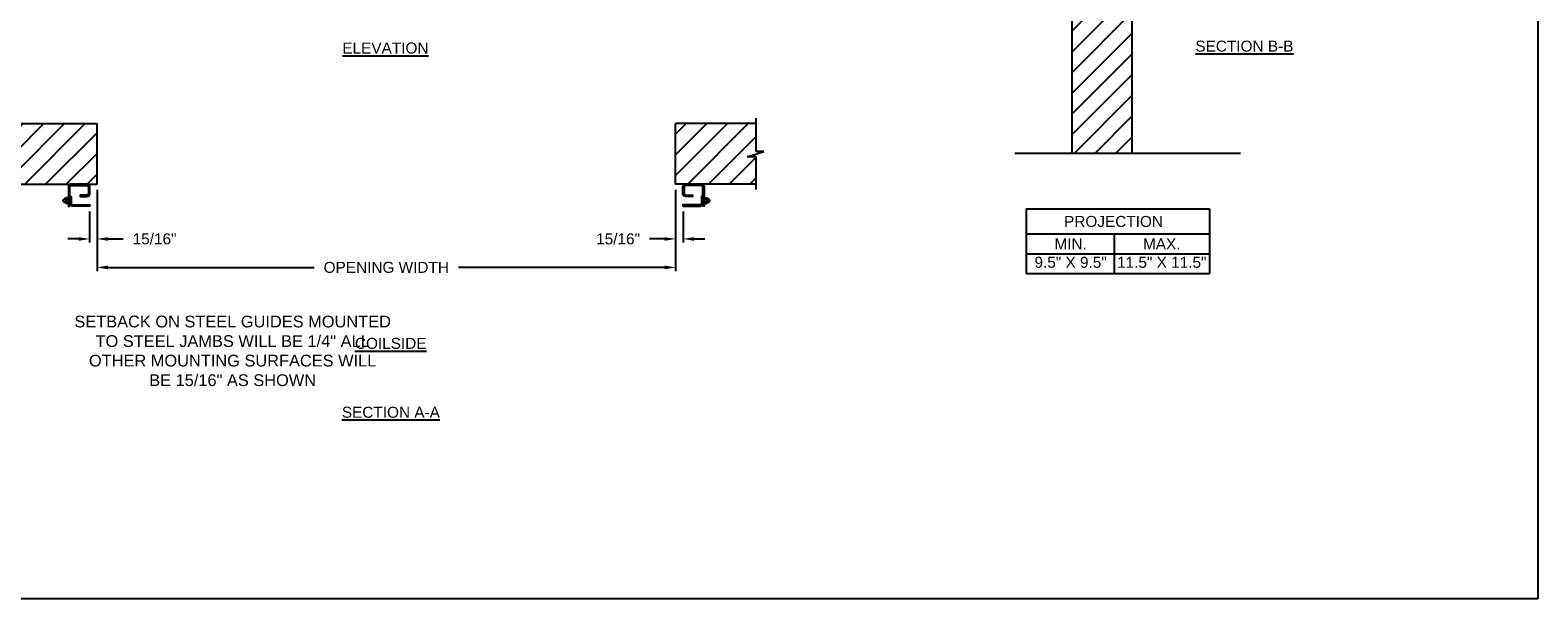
# Model space of a CAD drawing. Header units: inches. Extents: x 169.6 to 213.7, y 214.8 to 266.5.
# Tile 14 of 31: x 200.9 to 213.7, y 214.8 to 219.6. Entities that reach past the tile are written whole.
import ezdxf
from ezdxf import colors
from ezdxf.entities.mleader import LeaderData, LeaderLine
from ezdxf.math import Vec2, Vec3

# ---------------------------------------------------------------- set-up
doc = ezdxf.new("R2010")
doc.units = ezdxf.units.IN
doc.header["$LTSCALE"] = 0.25
doc.header["$MEASUREMENT"] = 0
doc.layers.add('ANNOTATIONS', color=1, linetype='Continuous')
doc.layers.add('RMX OPERATOR RH', color=7, linetype='Continuous')
doc.styles.add('ARIAL', font='arial.ttf', dxfattribs={"height": 0.09375})
doc.dimstyles.new('STANDARD$0', dxfattribs={"dimtxt": 0.09375, "dimasz": 0.09375, "dimexe": 0.03125, "dimexo": 0.046875, "dimgap": 0.09, "dimtad": 0, "dimtih": 1, "dimtoh": 1, "dimdec": 4, "dimzin": 0, "dimdsep": 46, "dimtxsty": 'ARIAL', "dimcen": 0.09, "dimadec": 0, "dimazin": 0, "dimtfac": 1, "dimtdec": 4, "dimtofl": 0, "dimtmove": 0, "dimatfit": 1, "dimfxl": 1, "dimtolj": 1, "dimtzin": 0, "dimarcsym": 0})
pattern_1 = [(45, (5.639, -37.69023), (-0.08838835, 0.08838835), [])]

# ---------------------------------------------------------------- blocks, each defined once
blk = doc.blocks.new('*D53')
at = {"layer": 'ANNOTATIONS', "color": 0, "lineweight": -2, "transparency": 16777216}
for p, q in [((201.428, 218.247), (201.428, 217.553)), ((206.365, 218.247), (206.365, 217.553)), ((201.521, 217.584), (203.28, 217.584)), ((206.271, 217.584), (204.513, 217.584))]:
    blk.add_line(p, q, dxfattribs=at)
at = {"layer": 'ANNOTATIONS', "color": 0, "transparency": 16777216}
for points in [[(201.521, 217.6), (201.521, 217.568), (201.428, 217.584)], [(206.271, 217.6), (206.271, 217.568), (206.365, 217.584)]]:
    blk.add_solid(points, dxfattribs=at)
at = {"layer": 'defpoints', "color": 0, "transparency": 16777216}
for p in [(201.428, 218.294), (206.365, 218.294), (206.365, 217.584)]:
    blk.add_point(p, dxfattribs=at)
at = {"layer": 'ANNOTATIONS', "color": 0, "transparency": 16777216, "insert": (203.896, 217.584), "char_height": 0.09375, "width": 2.38041, "attachment_point": 5, "style": 'ARIAL'}
blk.add_mtext('\\A1;OPENING WIDTH', dxfattribs=at)
blk = doc.blocks.new('*D51')
at = {"layer": 'ANNOTATIONS', "color": 0, "lineweight": -2, "transparency": 16777216}
for p, q in [((206.365, 218.247), (206.365, 217.796)), ((206.428, 218.06), (206.428, 217.796)), ((206.271, 217.827), (206.141, 217.827)), ((206.521, 217.827), (206.615, 217.827))]:
    blk.add_line(p, q, dxfattribs=at)
at = {"layer": 'ANNOTATIONS', "color": 0, "transparency": 16777216}
for points in [[(206.271, 217.842), (206.271, 217.811), (206.365, 217.827)], [(206.521, 217.842), (206.521, 217.811), (206.428, 217.827)]]:
    blk.add_solid(points, dxfattribs=at)
at = {"layer": 'defpoints', "color": 0, "transparency": 16777216}
for p in [(206.365, 218.294), (206.428, 218.107), (206.428, 217.827)]:
    blk.add_point(p, dxfattribs=at)
at = {"layer": 'ANNOTATIONS', "color": 0, "transparency": 16777216, "insert": (205.874, 217.827), "char_height": 0.0938, "attachment_point": 5, "style": 'ARIAL'}
blk.add_mtext('\\A1;15/16"', dxfattribs=at)
blk = doc.blocks.new('*D52')
at = {"layer": 'ANNOTATIONS', "color": 0, "lineweight": -2, "transparency": 16777216}
for p, q in [((201.428, 218.247), (201.428, 217.796)), ((201.365, 218.06), (201.365, 217.796)), ((201.271, 217.827), (201.178, 217.827)), ((201.521, 217.827), (201.652, 217.827))]:
    blk.add_line(p, q, dxfattribs=at)
at = {"layer": 'ANNOTATIONS', "color": 0, "transparency": 16777216}
for points in [[(201.271, 217.842), (201.271, 217.811), (201.365, 217.827)], [(201.521, 217.842), (201.521, 217.811), (201.428, 217.827)]]:
    blk.add_solid(points, dxfattribs=at)
at = {"layer": 'defpoints', "color": 0, "transparency": 16777216}
for p in [(201.428, 218.294), (201.365, 218.107), (201.365, 217.827)]:
    blk.add_point(p, dxfattribs=at)
at = {"layer": 'ANNOTATIONS', "color": 0, "transparency": 16777216, "insert": (201.919, 217.827), "char_height": 0.0938, "attachment_point": 5, "style": 'ARIAL'}
blk.add_mtext('\\A1;15/16"', dxfattribs=at)

msp = doc.modelspace()

# ---------------------------------------------------------------- hatches: boundary and pattern name
at = {"layer": 'RMX OPERATOR RH', "linetype": 'Continuous'}
h = msp.add_hatch(dxfattribs=at)
h.set_pattern_fill('ANSI31', color=256, style=0)
h.set_pattern_definition([(45, (6.72933, -37.69023), (-0.08838835, 0.08838835), [])])
h.paths.add_polyline_path([(210.26176, 220.55908), (210.02527, 220.55908), (210.02527, 220.62373), (209.98686, 220.49038), (209.98686, 220.55908), (209.74614, 220.55908), (209.74614, 218.55736), (210.26176, 218.55736)])
at = {"layer": 'RMX OPERATOR RH'}
h = msp.add_hatch(dxfattribs=at)
h.set_pattern_fill('ANSI31', color=256, style=0)
h.set_pattern_definition(pattern_1)
h.paths.add_polyline_path([(201.42768, 218.80981), (200.74018, 218.80981), (200.74018, 218.57261), (200.67608, 218.57261), (200.81815, 218.52571), (200.74018, 218.52571), (200.74018, 218.29419), (201.42768, 218.29419), (201.42768, 218.45669)])
h = msp.add_hatch(dxfattribs=at)
h.set_pattern_fill('ANSI31', color=256, style=0)
h.set_pattern_definition(pattern_1)
h.paths.add_polyline_path([(207.11679, 218.57261), (207.05268, 218.57261), (207.05268, 218.80981), (206.36518, 218.80981), (206.36518, 218.29419), (206.38336, 218.29419), (207.05268, 218.29419), (207.05268, 218.52571), (206.97472, 218.52571)])

# ---------------------------------------------------------------- linework, layer by layer
at = {"layer": 'ANNOTATIONS'}
for p, q in [((209.35519, 218.08241), (209.35519, 217.53104)), ((209.35519, 218.08241), (210.9203, 218.08241)), ((210.9203, 218.08241), (210.9203, 217.53104)), ((209.35519, 217.87094), (210.9203, 217.87094)), ((210.10556, 217.87094), (210.10556, 217.53104)), ((209.35519, 217.70099), (210.9203, 217.70099)), ((209.35519, 217.53104), (210.9203, 217.53104))]:
    msp.add_line(p, q, dxfattribs=at)
at = {"layer": 'defpoints'}
msp.add_lwpolyline([(213.72204, 214.75854), (194.25216, 214.75854), (194.25216, 227.49365), (213.72204, 227.49365)], close=True, dxfattribs=at)
at = {"layer": 'RMX OPERATOR RH', "linetype": 'Continuous'}
for p, q in [((209.74614, 220.55908), (209.74614, 218.55772)), ((210.26176, 218.55772), (210.26176, 220.55908)), ((207.05268, 218.57261), (207.05268, 218.85669)), ((206.97472, 218.52571), (207.11679, 218.57261)), ((207.11679, 218.57261), (207.05268, 218.57261)), ((207.05268, 218.52571), (206.97472, 218.52571)), ((207.05268, 218.24731), (207.05268, 218.52571)), ((209.26039, 218.55772), (211.18412, 218.55772)), ((201.15148, 218.16894), (201.14249, 218.16374)), ((201.152, 218.13811), (201.1425, 218.14358)), ((201.16013, 218.17137), (201.16004, 218.13527)), ((201.18058, 218.13023), (201.1633, 218.13023)), ((201.16332, 218.14194), (201.18032, 218.14194)), ((201.1637, 218.16538), (201.18048, 218.16538)), ((201.1802, 218.1771), (201.16411, 218.1771)), ((201.18354, 218.17163), (201.18354, 218.13547)), ((201.18354, 218.16685), (201.19479, 218.16685)), ((201.18354, 218.14048), (201.19479, 218.14048)), ((201.20604, 218.1771), (201.19479, 218.16685)), ((201.20604, 218.13023), (201.19479, 218.14048)), ((206.58682, 218.1771), (206.59807, 218.16685)), ((206.58682, 218.13023), (206.59807, 218.14048)), ((206.60932, 218.16685), (206.59807, 218.16685)), ((206.60932, 218.14048), (206.59807, 218.14048)), ((206.60932, 218.17163), (206.60932, 218.13547)), ((206.61228, 218.13023), (206.62957, 218.13023)), ((206.62916, 218.16538), (206.61238, 218.16538)), ((206.62954, 218.14194), (206.61255, 218.14194)), ((206.61266, 218.1771), (206.62876, 218.1771)), ((206.63274, 218.17137), (206.63283, 218.13527)), ((206.64086, 218.13811), (206.65037, 218.14358)), ((206.64139, 218.16894), (206.65038, 218.16374))]:
    msp.add_line(p, q, dxfattribs=at)
at = {"layer": 'RMX OPERATOR RH'}
for p, q in [((200.74018, 218.80981), (201.42768, 218.80981)), ((201.42768, 218.29419), (201.42768, 218.80981)), ((206.36518, 218.29419), (206.36518, 218.80981)), ((207.05268, 218.80981), (206.36518, 218.80981)), ((200.74018, 218.29419), (201.42768, 218.29419)), ((207.05268, 218.29419), (206.36518, 218.29419))]:
    msp.add_line(p, q, dxfattribs=at)
for points in [[(201.19479, 218.10679), (201.19479, 218.27132, -0.41421356), (201.20651, 218.28304), (201.34221, 218.28304, -0.41421356), (201.35393, 218.27132), (201.35393, 218.21179, -0.41421356), (201.34221, 218.20007), (201.28315, 218.20007), (201.28315, 218.18882), (201.34221, 218.18882, 0.41421356), (201.36518, 218.21179), (201.36518, 218.27132, 0.41421356), (201.34221, 218.29429), (201.20651, 218.29429, 0.41421356), (201.18354, 218.27132), (201.18354, 218.10679)], [(201.36518, 218.10679), (201.21776, 218.10679, -0.41421356), (201.19479, 218.12976), (201.19479, 218.18882), (201.20604, 218.18882), (201.20604, 218.12976, 0.41421356), (201.21776, 218.11804), (201.36518, 218.11804)], [(206.59807, 218.10679), (206.59807, 218.27132, 0.41421356), (206.58635, 218.28304), (206.45065, 218.28304, 0.41421356), (206.43893, 218.27132), (206.43893, 218.21179, 0.41421356), (206.45065, 218.20007), (206.50971, 218.20007), (206.50971, 218.18882), (206.45065, 218.18882, -0.41421356), (206.42768, 218.21179), (206.42768, 218.27132, -0.41421356), (206.45065, 218.29429), (206.58635, 218.29429, -0.41421356), (206.60932, 218.27132), (206.60932, 218.10679)], [(206.42768, 218.10679), (206.5751, 218.10679, 0.41421356), (206.59807, 218.12976), (206.59807, 218.18882), (206.58682, 218.18882), (206.58682, 218.12976, -0.41421356), (206.5751, 218.11804), (206.42768, 218.11804)]]:
    msp.add_lwpolyline(points, format="xyb", close=True, dxfattribs=at)
at = {"layer": 'RMX OPERATOR RH', "linetype": 'Continuous'}
for centre, radius, start, end in [((201.14846, 218.15366), 0.01172, 120.664607, 239.400072), ((201.16018, 218.15366), 0.01758, 90.184042, 119.68122), ((201.16018, 218.15366), 0.01758, 242.263062, 269.396152), ((201.16669, 218.136), 0.0067, 117.308129, 239.509767), ((201.16656, 218.17115), 0.00644, 112.427996, 243.626692), ((201.18362, 218.15366), 0.02344, 150, 210), ((201.17661, 218.17115), 0.00695, 303.947004, 58.858046), ((201.17648, 218.136), 0.00708, 305.441007, 57.149167), ((201.16018, 218.15366), 0.02344, 330, 30), ((206.63268, 218.15366), 0.02344, 150, 210), ((206.61626, 218.17115), 0.00695, 121.141954, 236.052996), ((206.61639, 218.136), 0.00708, 122.850833, 234.558993), ((206.6263, 218.17115), 0.00644, 296.373308, 67.572004), ((206.62617, 218.136), 0.0067, 300.490233, 62.691871), ((206.60924, 218.15366), 0.02344, 330, 30), ((206.63268, 218.15366), 0.01758, 60.31878, 89.815958), ((206.63268, 218.15366), 0.01758, 270.603848, 297.736938), ((206.6444, 218.15366), 0.01172, 300.599928, 59.335393)]:
    msp.add_arc(centre, radius, start, end, dxfattribs=at)

# ---------------------------------------------------------------- texts
at = {"layer": 'ANNOTATIONS', "char_height": 0.09375, "attachment_point": 2, "style": 'ARIAL'}
for s, insert, width in [('{\\LELEVATION}', (203.88856, 219.50166), 3.0834986), ('{\\LSECTION B-B}', (211.21811, 219.51762), 1.3823677), ('{\\LCOILSIDE}', (203.93403, 216.98359), 1.3823677), ('{\\LSECTION A-A}', (203.93517, 216.39615), 1.3823677)]:
    msp.add_mtext(s, dxfattribs=dict(at, insert=insert, width=width))
for s, width, insert in [('PROJECTION ', 1.7594917, (210.1014, 218.02298)), ('MIN.\\P9.5" X 9.5" ', 0.6711642, (209.73537, 217.83098)), ('MAX.\\P11.5" X 11.5"', 0.7869326, (210.51302, 217.83098))]:
    msp.add_mtext_dynamic_manual_height_columns(s, width=width, gutter_width=1.36268, heights=[0], dxfattribs=dict(at, insert=insert))
at = {"layer": 'ANNOTATIONS', "linetype": 'Continuous', "insert": (201.23466, 217.17281), "char_height": 0.1, "attachment_point": 1, "style": 'ARIAL'}
msp.add_mtext('\\pxqc;SETBACK ON STEEL GUIDES MOUNTED\\PTO STEEL JAMBS WILL BE 1/4" ALL\\POTHER MOUNTING SURFACES WILL\\PBE 15/16" AS SHOWN', dxfattribs=at)

# ---------------------------------------------------------------- dimensions: what is measured, and where the dimension line sits
at = {"layer": 'ANNOTATIONS'}
for base, p1, p2, picture, middle in [((201.36518, 217.82685), (201.42768, 218.29419), (201.36518, 218.10679), '*D52', (201.91875, 217.82685)), ((206.42768, 217.82685), (206.36518, 218.29419), (206.42768, 218.10679), '*D51', (205.87411, 217.82685))]:
    dim = msp.add_linear_dim(base=base, p1=p1, p2=p2, text='15/16"', dimstyle='STANDARD$0', dxfattribs=at)
    dim.commit()
    dim.dimension.update_dxf_attribs({"geometry": picture, "text_midpoint": middle, "dimtype": 160})
dim = msp.add_linear_dim(base=(206.36518, 217.58397), p1=(201.42768, 218.29419), p2=(206.36518, 218.29419), text='OPENING WIDTH', dimstyle='STANDARD$0', dxfattribs=at)
dim.commit()
dim.dimension.update_dxf_attribs({"geometry": '*D53', "text_midpoint": (203.89643, 217.58397)})

# ---------------------------------------------------------------- leaders
ml = msp.add_multileader_mtext('Standard', dxfattribs=at)
ml.set_content(' FASTENER\\P1\'-6" O.C. MAX\\PEACH SIDE', color=256, style='ARIAL')
ml.set_leader_properties()
ml.build(insert=Vec2(0, 0))
ml.multileader.update_dxf_attribs({"dogleg_length": 0.36, "arrow_head_size": 0.09375})
ctx = ml.context
ctx.base_point, ctx.char_height, ctx.arrow_head_size, ctx.landing_gap_size, ctx.plane_origin = Vec3(208.07267, 220.17119), 0.09375, 0.09375, 0.09, Vec3(207.21818, 219.73796)
ctx.text_align_type = 2
notes = []
notes.append((ctx, [(1, (1, 1, 0), (209.22213, 220.17119), (-1, 0), 0.09796, [(0, [(209.94837, 220.74808)], 0, [])])]))
ctx.mtext.insert, ctx.mtext.alignment, ctx.mtext.flow_direction = Vec3(209.03417, 220.21886), 3, 5
for ctx, leaders in notes:
    for number, flags, end, landing, length, lines in leaders:
        leader = LeaderData()
        leader.index, (leader.has_last_leader_line, leader.has_dogleg_vector, leader.attachment_direction) = number, flags
        leader.last_leader_point, leader.dogleg_vector, leader.dogleg_length = Vec3(end), Vec3(landing), length
        for number, points, colour, breaks in lines:
            line = LeaderLine()
            line.index, line.vertices, line.color, line.breaks = number, Vec3.list(points), colors.encode_raw_color(colour), breaks
            leader.lines.append(line)
        ctx.leaders.append(leader)

doc.saveas('drawing.dxf')
